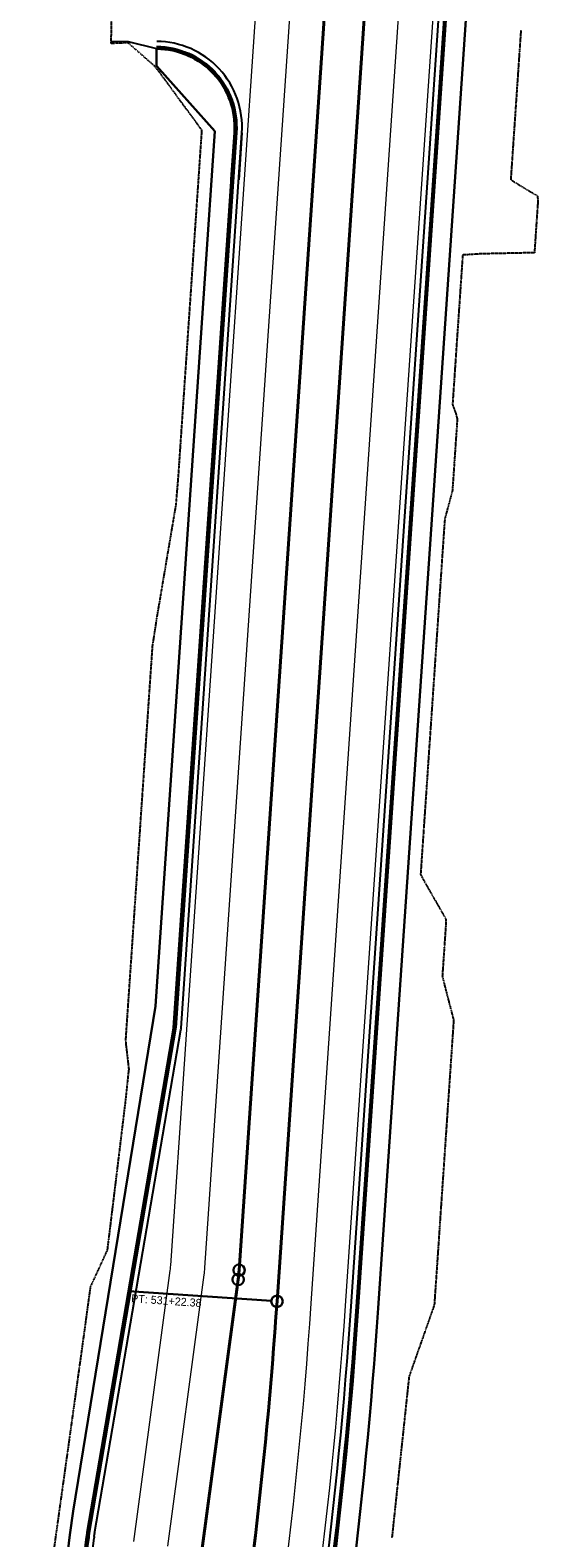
# Model space of a CAD drawing. Extents: x 386242 to 388976, y 97636 to 113650.
# Tile 8 of 16: x 387759 to 387941, y 99316 to 99844. Entities that reach past the tile are written whole.
import ezdxf

# ---------------------------------------------------------------- set-up
doc = ezdxf.new("R2010")
doc.units = 0
doc.header["$MEASUREMENT"] = 0
doc.linetypes.add('Wisdot2', pattern=[0.125, 0.0625, -0.0625])
for name, color, linetype, lineweight in [('P_ALI-Base', 94, 'Continuous', 15), ('P_ALI_200', 3, 'Continuous', 40), ('P_ALI_200_TPIData', 1, 'Continuous', 30), ('P_PATH_Sidewalk', 2, 'Continuous', 30), ('P_RDWY_C_and_G', 200, 'Continuous', 25), ('P_RDWY_C_and_GBack', 200, 'Continuous', 25), ('P_RDWY_C_and_GFace', 200, 'Continuous', 40), ('P_RDWY_LaneEdge', 7, 'Continuous', 15), ('P_RDWY_PavtEdge', 1, 'Continuous', 25), ('P_RW_SlopeIntercepts', 2, 'Wisdot2', 25)]:
    doc.layers.add(name, color=color, linetype=linetype, lineweight=lineweight)
doc.styles.add('140', font='dot_font5.shx', dxfattribs={"height": 0.07})

msp = doc.modelspace()

# ---------------------------------------------------------------- linework, layer by layer
at = {"layer": 'P_ALI-Base', "color": 94, "linetype": 'Continuous', "lineweight": 15}
msp.add_circle((387832.12, 99409.44), 2, dxfattribs=at)
at = {"layer": 'P_ALI_200', "color": 3, "linetype": 'Continuous', "lineweight": 40}
for p, q in [((387832.12, 99409.44), (387891.26, 100280.7)), ((387845.41, 99398.53), (387905.23, 100279.75)), ((387819.08, 99311.16), (387831.79, 99406.2))]:
    msp.add_line(p, q, dxfattribs=at)
for centre, radius, start, end in [((387782.24, 99412.83), 50, 352.3814, 356.117), ((386149.31, 99513.66), 1700, 344.26767, 356.11699)]:
    msp.add_arc(centre, radius, start, end, dxfattribs=at)
at = {"layer": 'P_ALI_200_TPIData', "color": 1, "linetype": 'Continuous', "lineweight": 30}
msp.add_line((387843.42, 99398.67), (387793.53, 99402.05), dxfattribs=at)
for centre in [(387832.12, 99409.44), (387831.79, 99406.2), (387845.41, 99398.53)]:
    msp.add_circle(centre, 2, dxfattribs=at)
at = {"layer": 'P_PATH_Sidewalk', "color": 2, "linetype": 'Continuous', "lineweight": 30}
for p, q in [((387873.86, 99396.6), (387933.67, 100277.82)), ((387880.83, 99396.13), (387940.55, 100275.96)), ((387803.25, 99831.42), (387803.27, 99837.42)), ((387823.63, 99808.53), (387803.25, 99831.42)), ((387802.81, 99501.91), (387823.63, 99808.53)), ((387809.22, 99494.39), (387830.51, 99808.06)), ((387774.02, 99324.99), (387802.81, 99501.91)), ((387778.98, 99317.59), (387809.19, 99494.15)), ((387772.91, 99316.7), (387774.02, 99324.99)), ((387778.84, 99316.54), (387778.94, 99317.32))]:
    msp.add_line(p, q, dxfattribs=at)
for centre, radius, start, end in [((387806.83, 99494.55), 2.4, 350.2914, 356.117), ((386149.31, 99513.66), 1728.51, 349.23337, 356.11699), ((386149.31, 99513.66), 1735.5, 349.25429, 356.11699), ((386149.31, 99513.66), 1635.5, 349.80638, 353.08334), ((386149.31, 99513.66), 1641.4, 349.80939, 353.08334), ((387824.04, 99310.5), 45.6, 172.3814, 173.0833), ((387786.48, 99316.31), 7.6, 170.2914, 172.3814)]:
    msp.add_arc(centre, radius, start, end, dxfattribs=at)
at = {"layer": 'P_RDWY_C_and_G', "color": 200, "linetype": 'Continuous', "lineweight": 25}
for p, q in [((387871.35, 99396.77), (387931.17, 100277.99)), ((387811.81, 99494.21), (387833.1, 99807.89)), ((387833.1, 99807.89), (387831.99, 99791.47)), ((387781.55, 99317.15), (387811.75, 99493.71)), ((387781.42, 99316.2), (387781.52, 99316.97))]:
    msp.add_line(p, q, dxfattribs=at)
for centre, radius, start, end in [((387803.17, 99809.92), 30, 356.117, 89.7893), ((387806.83, 99494.55), 5, 350.2914, 356.117), ((386149.31, 99513.66), 1726, 349.24978, 356.11699), ((386149.31, 99513.66), 1644, 349.80638, 353.08334), ((387824.04, 99310.5), 43, 172.3814, 173.0833), ((387786.48, 99316.31), 5, 170.2914, 172.3814)]:
    msp.add_arc(centre, radius, start, end, dxfattribs=at)
at = {"layer": 'P_RDWY_C_and_GBack', "color": 200, "linetype": 'Continuous', "lineweight": 25}
for p, q in [((387873.85, 99396.6), (387933.66, 100277.82)), ((387809.32, 99494.38), (387830.61, 99808.06)), ((387779.08, 99317.57), (387809.29, 99494.13)), ((387778.94, 99316.53), (387779.04, 99317.3))]:
    msp.add_line(p, q, dxfattribs=at)
for centre, radius, start, end in [((387806.83, 99494.55), 2.5, 350.2914, 356.117), ((386149.31, 99513.66), 1728.5, 349.23304, 356.11699), ((386149.31, 99513.66), 1641.5, 349.80638, 353.08334), ((387824.04, 99310.5), 45.5, 172.3814, 173.0833), ((387786.48, 99316.31), 7.5, 170.2914, 172.3814)]:
    msp.add_arc(centre, radius, start, end, dxfattribs=at)
at = {"layer": 'P_RDWY_C_and_GFace', "color": 200, "linetype": 'Continuous', "lineweight": 40}
for p, q in [((387873.35, 99396.64), (387933.16, 100277.86)), ((387809.82, 99494.35), (387831.11, 99808.02)), ((387830.61, 99808.06), (387829.5, 99791.64)), ((387831.11, 99808.02), (387829.99, 99791.6)), ((387779.58, 99317.49), (387809.78, 99494.04)), ((387779.43, 99316.46), (387779.54, 99317.24))]:
    msp.add_line(p, q, dxfattribs=at)
for centre, radius, start, end in [((387803.17, 99809.92), 27.5, 356.117, 89.7893), ((387803.17, 99809.92), 28, 356.117, 89.7893), ((387806.83, 99494.55), 3, 350.2914, 356.117), ((386149.31, 99513.66), 1728, 349.23331, 356.11699), ((386149.31, 99513.66), 1642, 349.80638, 353.08334), ((387824.04, 99310.5), 45, 172.3814, 173.0833), ((387786.48, 99316.31), 7, 170.2914, 172.3814)]:
    msp.add_arc(centre, radius, start, end, dxfattribs=at)
at = {"layer": 'P_RDWY_LaneEdge', "color": 7, "linetype": 'Continuous', "lineweight": 15}
for p, q in [((387808.18, 99411.07), (387867.31, 100282.33)), ((387820.15, 99410.26), (387879.28, 100281.52)), ((387857.38, 99397.72), (387917.2, 100278.94)), ((387869.36, 99396.91), (387929.17, 100278.13)), ((387795.29, 99314.34), (387808.01, 99409.38)), ((387807.19, 99312.75), (387819.9, 99407.79))]:
    msp.add_line(p, q, dxfattribs=at)
for centre, radius, start, end in [((387782.24, 99412.83), 26, 352.3814, 356.117), ((387782.24, 99412.83), 38, 352.3814, 356.117), ((386149.31, 99513.66), 1712, 348.55941, 356.11699), ((386149.31, 99513.66), 1724, 348.56044, 356.11699)]:
    msp.add_arc(centre, radius, start, end, dxfattribs=at)
at = {"layer": 'P_RDWY_PavtEdge', "color": 1, "linetype": 'Continuous', "lineweight": 25}
for p, q in [((387787.4, 99839.98), (387793.28, 99839.96)), ((387793.28, 99839.96), (387803.27, 99837.42)), ((387803.27, 99837.42), (387803.61, 99837.42))]:
    msp.add_line(p, q, dxfattribs=at)
at = {"layer": 'P_RW_SlopeIntercepts', "color": 2, "linetype": 'Wisdot2', "lineweight": 25}
for points in [[(387767.35, 99311.38, 1609.24), (387768.17, 99317.27, 1609.24), (387768.22, 99317.62, 1609.24), (387768.27, 99317.96, 1609.24), (387768.38, 99318.73, 1609.24), (387768.42, 99319.06, 1609.24), (387768.47, 99319.39, 1609.24), (387768.82, 99321.88, 1609.24), (387769.36, 99325.79, 1609.24), (387770.2, 99331.79, 1609.24), (387771.59, 99341.69, 1609.24), (387772.68, 99349.5, 1609.24), (387772.68, 99349.5, 1609.24), (387772.97, 99351.6, 1609.22), (387773.36, 99354.36, 1609.2), (387774.35, 99361.51, 1609.13), (387775.73, 99371.42, 1609.04), (387777.12, 99381.33, 1608.95), (387777.46, 99383.8, 1608.93), (387777.46, 99383.81, 1608.93), (387778.48, 99391.24, 1608.89), (387778.55, 99391.82, 1608.88), (387779.83, 99401.16, 1608.83), (387780.17, 99403.65, 1608.81), (387780.17, 99403.65, 1608.81), (387780.19, 99403.68, 1608.81), (387783.41, 99410.69, 1608.72), (387784.56, 99413.2, 1608.69), (387784.56, 99413.2, 1608.69), (387786.08, 99416.51, 1608.96), (387786.08, 99416.51, 1608.96), (387786.08, 99416.54, 1608.96), (387786.54, 99420.3, 1608.98), (387787.76, 99430.24, 1609.02), (387787.86, 99431.09, 1609.03), (387788.97, 99440.17, 1609.07), (387789.48, 99444.32, 1609.09), (387789.48, 99444.32, 1609.09), (387789.61, 99445.43, 1609.09), (387789.91, 99447.92, 1609.1), (387790.18, 99450.11, 1609.1), (387791.38, 99460.05, 1609.13), (387792.14, 99466.34, 1609.15), (387792.37, 99468.24, 1609.15), (387792.37, 99468.24, 1609.15), (387792.37, 99468.25, 1609.15), (387792.37, 99468.27, 1609.15), (387792.56, 99470, 1609.15), (387792.72, 99471.54, 1609.14), (387792.81, 99472.34, 1609.14), (387793.1, 99475.09, 1609.14), (387793.62, 99479.93, 1609.13), (387793.62, 99479.95, 1609.14), (387793.61, 99479.96, 1609.14), (387793.46, 99481.29, 1608.91), (387793.4, 99481.8, 1608.83), (387793.34, 99482.35, 1608.72), (387793.34, 99482.36, 1608.72), (387792.94, 99485.72, 1608.04), (387792.93, 99485.86, 1608.01), (387792.78, 99487.16, 1607.75), (387792.72, 99487.67, 1607.65), (387792.71, 99487.75, 1607.26), (387792.7, 99487.77, 1607.15), (387792.61, 99488.57, 1607.16), (387792.61, 99488.59, 1607.16), (387792.5, 99490.3, 1607.19), (387793.05, 99498.37, 1607.25), (387793.28, 99501.78, 1607.27), (387793.73, 99508.35, 1607.31), (387794.41, 99518.33, 1607.4), (387795.08, 99528.31, 1607.52), (387795.42, 99533.2, 1607.58), (387795.76, 99538.28, 1608.13), (387795.83, 99539.22, 1608.15), (387795.99, 99541.67, 1608.19), (387796.36, 99547.05, 1608.08), (387796.4, 99547.66, 1608), (387796.44, 99548.26, 1607.94), (387796.76, 99553.04, 1607.96), (387797.12, 99558.24, 1608), (387797.79, 99568.21, 1608.02), (387798.47, 99578.19, 1608), (387799.15, 99588.17, 1608.14), (387799.53, 99593.82, 1608.18), (387799.82, 99598.14, 1608.28), (387799.84, 99598.41, 1608.29), (387799.94, 99599.81, 1608.31), (387800.25, 99604.4, 1608.37), (387800.5, 99608.12, 1608.43), (387801.18, 99618.1, 1608.64), (387801.86, 99628.08, 1608.62), (387803.39, 99637.99, 1608.56), (387805.07, 99647.9, 1608.52), (387806.35, 99655.5, 1608.47), (387806.74, 99657.81, 1608.45), (387807.12, 99660.06, 1608.42), (387807.36, 99661.45, 1608.41), (387808.13, 99666.01, 1608.35), (387808.42, 99667.72, 1608.33), (387810.09, 99677.63, 1608.2), (387810.91, 99687.6, 1608.39), (387811.59, 99697.58, 1608.24), (387812.26, 99707.55, 1608.23), (387812.94, 99717.53, 1608.13), (387813.62, 99727.51, 1608), (387814.29, 99737.48, 1608.01), (387814.97, 99747.46, 1608.01), (387815.65, 99757.44, 1607.99), (387816.33, 99767.42, 1607.93), (387817, 99777.39, 1607.92), (387817.68, 99787.37, 1607.92), (387818.36, 99797.35, 1607.92), (387819.03, 99807.32, 1607.97), (387819.14, 99808.84, 1607.98), (387818.18, 99810.14, 1607.97), (387818.07, 99810.29, 1607.97), (387818.03, 99810.34, 1607.97), (387817.95, 99810.45, 1607.97), (387817.84, 99810.6, 1607.98), (387817.72, 99810.76, 1607.98), (387817.6, 99810.93, 1607.98), (387817.54, 99811.02, 1607.99), (387817.48, 99811.09, 1607.98), (387817.4, 99811.2, 1607.99), (387817.36, 99811.27, 1607.99), (387817.3, 99811.34, 1608), (387817.29, 99811.35, 1607.99), (387817.23, 99811.44, 1607.99), (387817.09, 99811.63, 1607.99), (387817.03, 99811.71, 1608), (387816.95, 99811.82, 1607.99), (387816.86, 99811.94, 1608), (387816.39, 99812.58, 1608), (387816.35, 99812.64, 1608), (387816.24, 99812.79, 1608), (387816.13, 99812.93, 1608), (387816.04, 99813.07, 1608), (387815.85, 99813.32, 1608), (387815.68, 99813.56, 1608), (387815.44, 99813.88, 1608), (387815.15, 99814.27, 1608), (387815.02, 99814.45, 1608), (387814.49, 99815.17, 1608), (387814, 99815.84, 1608), (387813.72, 99816.23, 1608.01), (387813.71, 99816.24, 1608), (387813.65, 99816.32, 1607.99), (387813.43, 99816.62, 1608.01), (387813.42, 99816.63, 1608.01), (387813.31, 99816.78, 1607.98), (387813.14, 99817.01, 1608.02), (387813.04, 99817.16, 1607.98), (387812.84, 99817.42, 1608.02), (387812.54, 99817.84, 1608.02), (387812.22, 99818.27, 1608.03), (387812.21, 99818.28, 1607.95), (387812.13, 99818.4, 1607.95), (387811.89, 99818.71, 1608.03), (387811.56, 99819.18, 1608.03), (387811.21, 99819.65, 1608.04), (387810.95, 99820.01, 1607.91), (387810.84, 99820.15, 1608.04), (387810.46, 99820.67, 1608.04), (387810.06, 99821.22, 1608.04), (387809.76, 99821.62, 1607.88), (387809.64, 99821.79, 1608.04), (387809.19, 99822.41, 1607.86), (387808.58, 99823.24, 1607.84), (387807.98, 99824.05, 1607.83), (387807.4, 99824.85, 1607.81), (387806.22, 99826.46, 1607.77), (387805.84, 99826.97, 1607.76), (387805.03, 99828.07, 1607.74), (387804.52, 99828.78, 1607.72), (387804.33, 99829.03, 1607.72), (387804.18, 99829.24, 1607.71), (387804.14, 99829.29, 1607.71), (387803.98, 99829.51, 1607.71), (387802.51, 99831.32, 1607.7), (387793.28, 99839.44, 1607.77), (387787.4, 99839.21, 1607.83), (387787.4, 99839.97, 1607.91), (387787.4, 99839.97, 1607.91), (387787.4, 99839.98, 1607.91), (387787.45, 99854.48, 1608.2)], [(387930.77, 99843.9, 1607.65), (387930.6, 99841.4, 1607.65), (387930.43, 99838.91, 1607.71), (387930.26, 99836.42, 1607.76), (387930.15, 99834.77, 1607.76), (387930.1, 99834.09, 1607.76), (387930.09, 99833.92, 1607.76), (387929.92, 99831.43, 1607.76), (387929.75, 99828.93, 1607.76), (387929.68, 99827.83, 1607.76), (387929.58, 99826.44, 1607.75), (387929.47, 99824.79, 1607.75), (387929.41, 99823.94, 1607.76), (387929.24, 99821.45, 1607.76), (387929.07, 99818.96, 1607.77), (387928.91, 99816.46, 1607.78), (387928.79, 99814.82, 1607.79), (387928.74, 99813.97, 1607.8), (387928.57, 99811.54, 1607.82), (387928.57, 99811.47, 1607.82), (387928.4, 99808.98, 1607.84), (387928.23, 99806.48, 1607.86), (387928.17, 99805.55, 1607.86), (387928.12, 99804.84, 1607.87), (387928.06, 99803.99, 1607.88), (387927.89, 99801.5, 1607.9), (387927.89, 99801.45, 1607.9), (387927.72, 99799, 1607.91), (387927.55, 99796.51, 1607.93), (387927.44, 99794.86, 1607.94), (387927.38, 99794.01, 1607.95), (387927.21, 99791.52, 1607.96), (387931.71, 99788.71, 1607.95), (387936.52, 99785.88, 1607.98), (387936.74, 99784.21, 1608), (387936.68, 99783.36, 1608.01), (387936.51, 99780.86, 1608.03), (387936.34, 99778.37, 1608.05), (387936.17, 99775.88, 1608.05), (387936.11, 99774.91, 1608.05), (387936.06, 99774.23, 1608.07), (387936, 99773.38, 1608.17), (387935.84, 99770.89, 1608.36), (387935.67, 99768.39, 1608.37), (387935.5, 99765.9, 1608.39), (387916.86, 99765.51, 1608.46), (387910.38, 99765.1, 1608.11), (387910.37, 99764.94, 1608.11), (387910.22, 99762.6, 1608.18), (387910.15, 99761.67, 1608.19), (387910.05, 99760.11, 1608.2), (387909.88, 99757.62, 1608.22), (387909.77, 99755.97, 1608.23), (387909.75, 99755.69, 1608.23), (387909.71, 99755.12, 1608.24), (387909.54, 99752.63, 1608.25), (387909.37, 99750.13, 1608.27), (387909.2, 99747.64, 1608.3), (387909.09, 99745.99, 1608.31), (387909.03, 99745.14, 1608.32), (387908.94, 99743.75, 1608.35), (387908.86, 99742.65, 1608.37), (387908.69, 99740.16, 1608.41), (387908.66, 99739.67, 1608.41), (387908.52, 99737.66, 1608.42), (387908.41, 99736.02, 1608.4), (387908.35, 99735.17, 1608.37), (387908.25, 99733.69, 1608.38), (387908.18, 99732.67, 1608.37), (387908.01, 99730.18, 1608.35), (387907.85, 99727.68, 1608.3), (387907.73, 99726.04, 1608.27), (387907.68, 99725.19, 1608.25), (387907.51, 99722.7, 1608.23), (387907.34, 99720.2, 1608.24), (387907.17, 99717.71, 1608.24), (387907.06, 99716.06, 1608.25), (387907, 99715.21, 1608.25), (387906.83, 99712.72, 1608.39), (387907.77, 99710.15, 1608.56), (387907.96, 99709.65, 1608.6), (387908.49, 99707.59, 1608.72), (387908.37, 99705.95, 1608.79), (387908.32, 99705.1, 1608.82), (387908.22, 99703.62, 1608.88), (387908.15, 99702.61, 1608.92), (387907.98, 99700.11, 1608.91), (387907.81, 99697.62, 1608.89), (387907.7, 99695.97, 1608.88), (387907.64, 99695.12, 1608.88), (387907.47, 99692.63, 1608.9), (387907.3, 99690.13, 1608.9), (387907.13, 99687.64, 1608.91), (387907.02, 99686, 1608.93), (387906.96, 99685.15, 1608.95), (387906.79, 99682.65, 1608.91), (387906.16, 99680.19, 1608.8), (387905.49, 99677.73, 1608.68), (387905.05, 99676.11, 1608.6), (387904.82, 99675.27, 1608.56), (387904.15, 99672.81, 1608.46), (387903.95, 99670.32, 1608.39), (387903.78, 99667.82, 1608.33), (387903.67, 99666.18, 1608.28), (387903.61, 99665.33, 1608.26), (387903.44, 99662.83, 1608.18), (387903.27, 99660.34, 1608.2), (387903.1, 99657.84, 1608.23), (387902.99, 99656.2, 1608.25), (387902.94, 99655.35, 1608.24), (387902.77, 99652.86, 1608.18), (387902.6, 99650.36, 1608.16), (387902.43, 99647.87, 1608.19), (387902.32, 99646.22, 1608.21), (387902.26, 99645.37, 1608.21), (387902.16, 99643.98, 1608.23), (387902.09, 99642.88, 1608.22), (387901.92, 99640.38, 1608.19), (387901.75, 99637.89, 1608.16), (387901.74, 99637.73, 1608.16), (387901.64, 99636.25, 1608.14), (387901.58, 99635.4, 1608.13), (387901.41, 99632.9, 1608.13), (387901.33, 99631.75, 1608.14), (387901.24, 99630.41, 1608.14), (387901.07, 99627.91, 1608.18), (387900.96, 99626.27, 1608.19), (387900.9, 99625.42, 1608.2), (387900.73, 99622.93, 1608.21), (387900.57, 99620.43, 1608.22), (387900.4, 99617.94, 1608.23), (387900.28, 99616.29, 1608.23), (387900.23, 99615.44, 1608.22), (387900.06, 99612.95, 1608.21), (387899.89, 99610.45, 1608.2), (387899.72, 99607.96, 1608.19), (387899.71, 99607.8, 1608.19), (387899.61, 99606.31, 1608.18), (387899.55, 99605.47, 1608.18), (387899.38, 99602.97, 1608.06), (387899.3, 99601.81, 1607.93), (387899.21, 99600.48, 1607.81), (387899.04, 99597.98, 1607.78), (387898.93, 99596.34, 1607.75), (387898.9, 99595.83, 1607.74), (387898.87, 99595.49, 1607.74), (387898.7, 99592.99, 1607.7), (387898.53, 99590.5, 1607.66), (387898.36, 99588.01, 1607.62), (387898.25, 99586.36, 1607.61), (387898.2, 99585.51, 1607.6), (387898.03, 99583.02, 1607.57), (387897.86, 99580.52, 1607.55), (387897.69, 99578.03, 1607.52), (387897.58, 99576.38, 1607.67), (387897.52, 99575.53, 1607.68), (387897.35, 99573.04, 1607.7), (387897.18, 99570.55, 1607.71), (387897.01, 99568.05, 1607.71), (387896.9, 99566.41, 1607.72), (387896.86, 99565.9, 1607.72), (387896.84, 99565.56, 1607.72), (387896.67, 99563.06, 1607.71), (387896.5, 99560.57, 1607.7), (387896.46, 99559.91, 1607.69), (387896.33, 99558.07, 1607.68), (387896.22, 99556.43, 1607.66), (387896.16, 99555.58, 1607.66), (387895.99, 99553.09, 1607.65), (387895.83, 99550.59, 1607.64), (387895.66, 99548.1, 1607.65), (387896.53, 99546.39, 1607.62), (387896.77, 99545.98, 1607.62), (387897.04, 99545.5, 1607.61), (387898.53, 99542.89, 1607.6), (387900.03, 99540.28, 1607.59), (387900.35, 99539.72, 1607.59), (387901.52, 99537.68, 1607.58), (387902.51, 99535.96, 1607.57), (387903.01, 99535.07, 1607.57), (387904.51, 99532.46, 1607.56), (387904.45, 99529.96, 1607.53), (387904.28, 99527.47, 1607.5), (387904.17, 99525.82, 1607.49), (387904.11, 99524.97, 1607.48), (387903.94, 99522.48, 1607.45), (387903.77, 99519.98, 1607.43), (387903.6, 99517.49, 1607.4), (387903.49, 99515.84, 1607.38), (387903.43, 99514.99, 1607.37), (387903.26, 99512.5, 1607.32), (387903.87, 99509.95, 1607.34), (387904.01, 99509.4, 1607.35), (387904.53, 99507.4, 1607.38), (387904.97, 99505.72, 1607.35), (387905.19, 99504.85, 1607.31), (387905.6, 99503.28, 1607.29), (387905.85, 99502.32, 1607.27), (387905.86, 99502.3, 1607.27), (387906.24, 99500.82, 1607.21), (387906.52, 99499.75, 1607.17), (387907.18, 99497.2, 1607.14), (387907.17, 99496.22, 1607.12), (387907.12, 99495.55, 1607.1), (387907.07, 99494.7, 1607.08), (387906.9, 99492.21, 1607.02), (387906.73, 99489.71, 1606.96), (387906.56, 99487.22, 1606.97), (387906.45, 99485.57, 1606.97), (387906.39, 99484.72, 1606.97), (387906.22, 99482.23, 1606.98), (387906.05, 99479.74, 1606.98), (387905.88, 99477.24, 1606.99), (387905.77, 99475.6, 1606.99), (387905.71, 99474.75, 1606.99), (387905.54, 99472.25, 1607.69), (387905.37, 99469.76, 1608.01), (387905.2, 99467.27, 1608), (387905.09, 99465.62, 1607.99), (387905.03, 99464.77, 1607.99), (387904.87, 99462.28, 1607.11), (387904.7, 99459.78, 1607.26), (387904.53, 99457.29, 1607.24), (387904.41, 99455.64, 1607.23), (387904.36, 99454.79, 1607.22), (387904.19, 99452.3, 1607.21), (387904.12, 99451.32, 1607.2), (387904.02, 99449.81, 1607.19), (387903.85, 99447.31, 1607.17), (387903.74, 99445.67, 1607.16), (387903.72, 99445.34, 1607.16), (387903.68, 99444.82, 1607.15), (387903.51, 99442.32, 1607.14), (387903.34, 99439.83, 1607.12), (387903.17, 99437.33, 1607.11), (387903.06, 99435.69, 1607.1), (387903, 99434.84, 1607.1), (387902.83, 99432.35, 1607.08), (387902.66, 99429.85, 1607.07), (387902.49, 99427.36, 1607.05), (387902.38, 99425.71, 1607.04), (387902.33, 99424.86, 1607.04), (387902.16, 99422.37, 1607.01), (387902.03, 99420.56, 1606.94), (387901.99, 99419.87, 1606.91), (387901.82, 99417.38, 1606.85), (387901.71, 99415.73, 1606.81), (387901.65, 99414.89, 1606.78), (387901.63, 99414.58, 1606.76), (387901.48, 99412.39, 1606.68), (387901.31, 99409.9, 1606.57), (387901.14, 99407.4, 1606.55), (387901.03, 99405.76, 1606.57), (387900.97, 99404.91, 1606.58), (387900.8, 99402.41, 1606.61), (387900.7, 99400.97, 1606.63), (387900.63, 99399.92, 1606.65), (387900.46, 99397.43, 1606.68), (387899.94, 99395.81, 1606.7), (387899.64, 99394.98, 1606.71), (387899.6, 99394.85, 1606.71), (387899.52, 99394.63, 1606.72), (387898.75, 99392.46, 1606.74), (387898.5, 99391.73, 1606.75), (387898.35, 99391.32, 1606.75), (387898.18, 99390.84, 1606.75), (387897.86, 99389.93, 1606.76), (387897.86, 99389.93, 1606.76), (387897.27, 99388.24, 1606.77), (387897.11, 99387.79, 1606.8), (387897.05, 99387.63, 1606.81), (387896.97, 99387.41, 1606.82), (387896.97, 99387.41, 1606.82), (387896.44, 99385.89, 1606.93), (387896.09, 99384.89, 1607), (387895.95, 99384.51, 1607.03), (387895.86, 99384.26, 1607.04), (387895.68, 99383.73, 1607.08), (387895.2, 99382.38, 1607.18), (387895.2, 99382.38, 1607.18), (387895.2, 99382.38, 1607.18), (387894.8, 99381.25, 1607.26), (387894.62, 99380.73, 1607.3), (387894.5, 99380.4, 1607.32), (387894.31, 99379.86, 1607.36), (387894.31, 99379.86, 1607.36), (387893.42, 99377.35, 1607.49), (387893.37, 99377.21, 1607.5), (387893.28, 99376.95, 1607.51), (387892.94, 99375.98, 1607.54), (387892.54, 99374.84, 1607.59), (387892.54, 99374.84, 1607.59), (387892.28, 99374.11, 1607.61), (387892.13, 99373.69, 1607.62), (387891.96, 99373.22, 1607.64), (387891.65, 99372.33, 1607.66), (387891.44, 99370.59, 1607.68), (387891.4, 99370.14, 1607.68), (387891.38, 99369.99, 1607.69), (387891.37, 99369.88, 1607.69), (387891.36, 99369.78, 1607.69), (387891.08, 99367.22, 1607.72), (387891.08, 99367.22, 1607.72), (387891.04, 99366.82, 1607.73), (387891.01, 99366.56, 1607.73), (387890.96, 99366.02, 1607.74), (387890.95, 99365.98, 1607.74), (387890.81, 99364.66, 1607.75), (387890.73, 99363.86, 1607.76), (387890.69, 99363.51, 1607.77), (387890.63, 99362.97, 1607.78), (387890.6, 99362.64, 1607.78), (387890.54, 99362.11, 1607.79), (387890.54, 99362.11, 1607.79), (387890.54, 99362.11, 1607.79), (387890.27, 99359.55, 1607.82), (387890.26, 99359.46, 1607.82), (387890.25, 99359.39, 1607.82), (387890.22, 99359.11, 1607.83), (387890, 99357, 1607.86), (387890, 99357, 1607.86), (387889.92, 99356.24, 1607.87), (387889.88, 99355.91, 1607.88), (387889.87, 99355.81, 1607.88), (387889.82, 99355.33, 1607.88), (387889.73, 99354.44, 1607.89), (387889.73, 99354.44, 1607.89), (387889.73, 99354.44, 1607.89), (387889.54, 99352.67, 1607.9), (387889.49, 99352.23, 1607.91), (387889.48, 99352.09, 1607.91), (387889.45, 99351.88, 1607.91), (387889.41, 99351.51, 1607.91), (387889.18, 99349.33, 1607.93), (387889.18, 99349.33, 1607.93), (387889.14, 99348.91, 1607.94), (387889.11, 99348.65, 1607.94), (387889.05, 99348.11, 1607.94), (387888.91, 99346.77, 1607.95), (387888.91, 99346.77, 1607.95), (387888.91, 99346.77, 1607.95), (387888.81, 99345.84, 1607.96), (387888.79, 99345.6, 1607.96), (387888.77, 99345.47, 1607.96), (387888.73, 99345.07, 1607.97), (387888.69, 99344.74, 1607.97), (387888.64, 99344.22, 1607.97), (387888.64, 99344.22, 1607.97), (387888.37, 99341.66, 1608), (387888.36, 99341.56, 1608), (387888.35, 99341.49, 1608), (387888.32, 99341.18, 1608), (387888.1, 99339.11, 1608.02), (387888.01, 99338.34, 1608.02), (387887.97, 99337.9, 1608.03), (387887.92, 99337.43, 1608.04), (387887.82, 99336.55, 1608.05), (387887.82, 99336.55, 1608.05), (387887.74, 99335.77, 1608.04), (387887.63, 99334.76, 1608.03), (387887.59, 99334.32, 1608.02), (387887.57, 99334.19, 1608.02), (387887.55, 99333.99, 1608.02), (387887.55, 99333.99, 1608.02), (387887.28, 99331.44, 1607.98), (387887.28, 99331.44, 1607.98), (387887.24, 99331.02, 1607.97), (387887.21, 99330.74, 1607.97), (387887.15, 99330.21, 1607.96), (387887.01, 99328.88, 1607.94), (387886.88, 99327.7, 1607.92), (387886.83, 99327.16, 1607.92), (387886.79, 99326.84, 1607.92), (387886.74, 99326.33, 1607.92), (387886.74, 99326.33, 1607.92), (387886.67, 99325.71, 1607.92), (387886.47, 99323.77, 1607.91), (387886.45, 99323.66, 1607.91), (387886.45, 99323.58, 1607.91), (387886.41, 99323.26, 1607.91), (387886.19, 99321.22, 1607.91), (387886.11, 99320.44, 1607.91), (387886.07, 99320, 1607.91), (387886.01, 99319.53, 1607.9), (387885.92, 99318.66, 1607.9), (387885.92, 99318.66, 1607.9), (387885.73, 99316.84, 1607.9), (387885.68, 99316.42, 1607.9), (387885.67, 99316.29, 1607.9), (387885.65, 99316.11, 1607.9), (387885.65, 99316.11, 1607.9), (387885.6, 99315.64, 1607.9)]]:
    msp.add_polyline3d(points, dxfattribs=at)

# ---------------------------------------------------------------- texts
at = {"layer": 'P_ALI_200_TPIData', "color": 1, "linetype": 'Continuous', "lineweight": 30, "insert": (387794.46, 99400.99), "char_height": 2.8, "attachment_point": 1, "rotation": 356.117, "style": '140'}
msp.add_mtext('PT: 531+22.38', dxfattribs=at)

doc.saveas('drawing.dxf')
